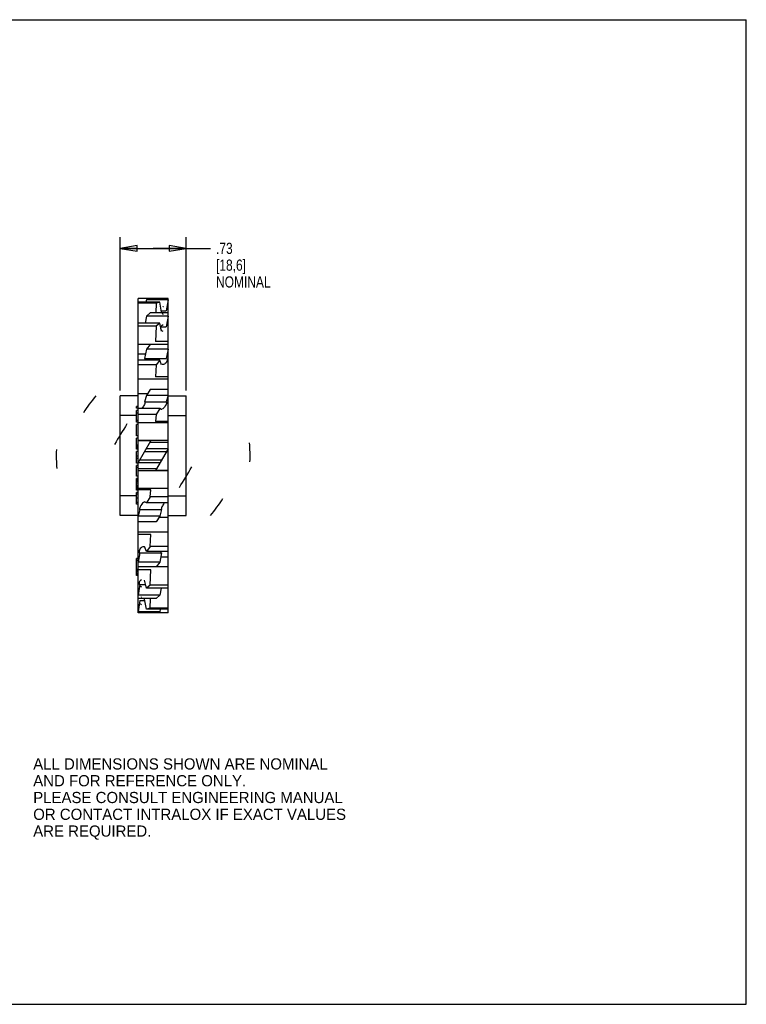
# Model space of a CAD drawing. Header units: inches. Extents: x 0 to 17, y 0 to 11.
# Tile 2 of 2: x 8.9 to 17, y 0 to 11. Entities that reach past the tile are written whole.
import ezdxf

# ---------------------------------------------------------------- set-up
doc = ezdxf.new("R2010")
doc.units = ezdxf.units.IN
doc.header["$LTSCALE"] = 0.935
doc.header["$MEASUREMENT"] = 0
doc.layers.get('0').update_dxf_attribs({"linetype": 'CONTINUOUS'})
doc.styles.get("Standard").update_dxf_attribs({"font": 'txt', "width": 0.8})
doc.styles.add('TEXTSTYLE_2', font='bluprnt.ttf')
doc.dimstyles.new('DIMSTYLE_1', dxfattribs={"dimtxt": 0.125, "dimasz": 0.1875, "dimexe": 0.18, "dimexo": 0.0625, "dimgap": 0.09, "dimtad": 0, "dimtih": 1, "dimtoh": 1, "dimzin": 4, "dimdsep": 46, "dimtxsty": 'STANDARD', "dimblk": 'CLOSED', "dimblk1": 'CLOSED', "dimblk2": 'CLOSED', "dimcen": 0.09, "dimadec": 0, "dimazin": 0, "dimtp": 0.01, "dimtm": 0.01, "dimtfac": 1, "dimtofl": 0, "dimtmove": 0, "dimatfit": 3, "dimldrblk": 'CLOSED', "dimfxl": 1, "dimtolj": 1, "dimtzin": 4, "dimarcsym": 0})

# ---------------------------------------------------------------- blocks, each defined once
blk = doc.blocks.new('_CLOSED')
at = {"color": 0, "linetype": 'BYBLOCK'}
for p, q in [((0, 0), (-1, 0.167)), ((-1, 0.167), (-1, -0.167)), ((-1, -0.167), (0, 0)), ((-1, 0), (0, 0))]:
    blk.add_line(p, q, dxfattribs=at)
blk = doc.blocks.new('*D2')
at = {"color": 3, "linetype": 'CONTINUOUS'}
for p, q in [((10.011, 6.859), (10.011, 8.57)), ((10.745, 6.859), (10.745, 8.57)), ((10.011, 8.445), (10.378, 8.445)), ((10.745, 8.445), (10.378, 8.445)), ((10.378, 8.445), (11.018, 8.445))]:
    blk.add_line(p, q, dxfattribs=at)
at = {"color": 3, "linetype": 'CONTINUOUS', "xscale": 0.1875, "yscale": 0.1875, "zscale": 0.1875, "rotation": 180}
blk.add_blockref('_CLOSED', (10.011, 8.445), dxfattribs=at)
at = {"color": 3, "linetype": 'CONTINUOUS', "xscale": 0.1875, "yscale": 0.1875, "zscale": 0.1875}
blk.add_blockref('_CLOSED', (10.745, 8.445), dxfattribs=at)
at = {"color": 3, "linetype": 'CONTINUOUS', "insert": (11.08, 8.508), "char_height": 0.125, "width": 0.7, "attachment_point": 1, "line_spacing_factor": 0.9}
blk.add_mtext('.73\\P[18,6]\\PNOMINAL', dxfattribs=at)

msp = doc.modelspace()

# ---------------------------------------------------------------- linework, layer by layer
at = {"color": 7, "linetype": 'CONTINUOUS'}
for p, q in [((0, 11), (17, 11)), ((17, 0), (17, 11)), ((10.212, 4.374), (10.212, 7.884)), ((10.544, 7.884), (10.212, 7.884)), ((10.454, 7.845), (10.212, 7.845)), ((10.413, 7.833), (10.212, 7.833)), ((10.302, 7.872), (10.298, 7.845)), ((10.343, 7.884), (10.302, 7.872)), ((10.544, 7.872), (10.302, 7.872)), ((10.413, 7.833), (10.408, 7.724)), ((10.454, 7.845), (10.413, 7.833)), ((10.473, 7.731), (10.454, 7.845)), ((10.544, 7.872), (10.525, 7.747)), ((10.544, 4.374), (10.544, 7.884)), ((10.343, 7.724), (10.302, 7.689)), ((10.544, 7.724), (10.343, 7.724)), ((10.47, 7.747), (10.525, 7.747)), ((10.454, 7.611), (10.212, 7.611)), ((10.302, 7.689), (10.29, 7.611)), ((10.544, 7.689), (10.302, 7.689)), ((10.454, 7.611), (10.413, 7.576)), ((10.473, 7.522), (10.454, 7.611)), ((10.544, 7.689), (10.525, 7.567)), ((10.413, 7.576), (10.212, 7.576)), ((10.413, 7.576), (10.404, 7.403)), ((10.463, 7.567), (10.525, 7.567)), ((10.544, 7.372), (10.212, 7.372)), ((10.343, 7.372), (10.302, 7.318)), ((10.544, 7.403), (10.404, 7.403)), ((10.292, 7.263), (10.212, 7.263)), ((10.302, 7.318), (10.283, 7.215)), ((10.544, 7.318), (10.302, 7.318)), ((10.544, 7.318), (10.525, 7.215)), ((10.454, 7.198), (10.212, 7.198)), ((10.283, 7.215), (10.525, 7.215)), ((10.454, 7.198), (10.413, 7.144)), ((10.473, 7.145), (10.454, 7.198)), ((10.413, 7.144), (10.212, 7.144)), ((10.413, 7.144), (10.404, 7.01)), ((10.544, 6.985), (10.212, 6.985)), ((10.544, 7.01), (10.404, 7.01)), ((10.313, 6.82), (10.212, 6.82)), ((10.343, 6.869), (10.302, 6.803)), ((10.544, 6.869), (10.343, 6.869)), ((10.011, 5.462), (10.011, 6.797)), ((10.212, 6.797), (10.011, 6.797)), ((10.302, 6.803), (10.283, 6.731)), ((10.283, 6.731), (10.525, 6.731)), ((10.544, 6.803), (10.302, 6.803)), ((10.544, 6.803), (10.525, 6.731)), ((10.544, 6.797), (10.745, 6.797)), ((10.745, 5.462), (10.745, 6.797)), ((10.192, 6.66), (10.192, 6.679)), ((10.212, 6.679), (10.192, 6.679)), ((10.212, 6.66), (10.192, 6.66)), ((10.192, 6.503), (10.192, 6.633)), ((10.212, 6.633), (10.192, 6.633)), ((10.212, 6.604), (10.192, 6.604)), ((10.454, 6.657), (10.212, 6.657)), ((10.454, 6.657), (10.413, 6.59)), ((10.473, 6.646), (10.454, 6.657)), ((10.474, 6.645), (10.473, 6.646)), ((10.192, 6.577), (10.011, 6.577)), ((10.212, 6.522), (10.192, 6.522)), ((10.212, 6.503), (10.192, 6.503)), ((10.413, 6.59), (10.212, 6.59)), ((10.544, 6.495), (10.212, 6.495)), ((10.413, 6.59), (10.404, 6.51)), ((10.544, 6.51), (10.404, 6.51)), ((10.544, 6.577), (10.745, 6.577)), ((10.192, 6.352), (10.192, 6.477)), ((10.212, 6.477), (10.192, 6.477)), ((10.212, 6.352), (10.192, 6.352)), ((10.192, 6.202), (10.192, 6.326)), ((10.212, 6.326), (10.192, 6.326)), ((10.544, 6.297), (10.212, 6.297)), ((10.212, 6.051), (10.352, 6.294)), ((10.352, 6.294), (10.212, 6.294)), ((10.544, 6.278), (10.343, 6.278)), ((10.212, 6.248), (10.192, 6.248)), ((10.212, 6.231), (10.192, 6.231)), ((10.212, 6.218), (10.192, 6.218)), ((10.212, 6.208), (10.192, 6.208)), ((10.212, 6.205), (10.192, 6.205)), ((10.212, 6.202), (10.192, 6.202)), ((10.192, 6.045), (10.192, 6.176)), ((10.212, 6.176), (10.192, 6.176)), ((10.283, 6.175), (10.525, 6.175)), ((10.544, 6.207), (10.302, 6.207)), ((10.544, 6.207), (10.404, 5.964)), ((10.212, 6.123), (10.192, 6.123)), ((10.212, 6.097), (10.192, 6.097)), ((10.454, 6.051), (10.212, 6.051)), ((10.231, 6.084), (10.473, 6.084)), ((10.212, 6.045), (10.192, 6.045)), ((10.192, 5.901), (10.192, 6.019)), ((10.212, 6.019), (10.192, 6.019)), ((10.212, 5.999), (10.192, 5.999)), ((10.413, 5.981), (10.212, 5.981)), ((10.544, 5.961), (10.212, 5.961)), ((10.544, 5.964), (10.404, 5.964)), ((10.212, 5.901), (10.192, 5.901)), ((10.212, 5.875), (10.192, 5.875)), ((10.192, 5.744), (10.192, 5.875)), ((10.212, 5.872), (10.192, 5.872)), ((10.212, 5.865), (10.192, 5.865)), ((10.212, 5.852), (10.192, 5.852)), ((10.212, 5.839), (10.192, 5.839)), ((10.212, 5.823), (10.192, 5.823)), ((10.212, 5.796), (10.192, 5.796)), ((10.212, 5.78), (10.192, 5.78)), ((10.212, 5.767), (10.192, 5.767)), ((10.212, 5.754), (10.192, 5.754)), ((10.212, 5.747), (10.192, 5.747)), ((10.212, 5.744), (10.192, 5.744)), ((10.544, 5.763), (10.212, 5.763)), ((10.352, 5.749), (10.212, 5.749)), ((10.343, 5.668), (10.352, 5.749)), ((10.192, 5.682), (10.011, 5.682)), ((10.212, 5.718), (10.192, 5.718)), ((10.192, 5.587), (10.192, 5.718)), ((10.212, 5.698), (10.192, 5.698)), ((10.212, 5.653), (10.192, 5.653)), ((10.283, 5.613), (10.283, 5.613)), ((10.302, 5.602), (10.283, 5.613)), ((10.343, 5.668), (10.302, 5.602)), ((10.544, 5.668), (10.343, 5.668)), ((10.544, 5.682), (10.745, 5.682)), ((10.212, 5.607), (10.192, 5.607)), ((10.212, 5.587), (10.192, 5.587)), ((10.231, 5.528), (10.212, 5.455)), ((10.231, 5.528), (10.473, 5.528)), ((10.544, 5.602), (10.302, 5.602)), ((10.473, 5.528), (10.454, 5.455)), ((10.212, 5.462), (10.011, 5.462)), ((10.454, 5.455), (10.212, 5.455)), ((10.454, 5.455), (10.413, 5.389)), ((10.544, 5.438), (10.444, 5.438)), ((10.544, 5.462), (10.745, 5.462)), ((10.413, 5.389), (10.212, 5.389)), ((10.544, 5.273), (10.212, 5.273)), ((10.352, 5.249), (10.212, 5.249)), ((10.343, 5.114), (10.352, 5.249)), ((10.302, 5.06), (10.283, 5.114)), ((10.343, 5.114), (10.302, 5.06)), ((10.544, 5.06), (10.302, 5.06)), ((10.544, 5.114), (10.343, 5.114)), ((10.212, 4.979), (10.192, 4.979)), ((10.192, 4.789), (10.192, 4.979)), ((10.212, 4.959), (10.192, 4.959)), ((10.231, 5.044), (10.212, 4.941)), ((10.231, 5.044), (10.473, 5.044)), ((10.473, 5.044), (10.454, 4.941)), ((10.544, 4.996), (10.464, 4.996)), ((10.212, 4.858), (10.192, 4.858)), ((10.212, 4.842), (10.192, 4.842)), ((10.454, 4.941), (10.212, 4.941)), ((10.544, 4.887), (10.212, 4.887)), ((10.352, 4.855), (10.212, 4.855)), ((10.343, 4.683), (10.352, 4.855)), ((10.454, 4.941), (10.413, 4.887)), ((10.212, 4.834), (10.192, 4.834)), ((10.212, 4.818), (10.192, 4.818)), ((10.212, 4.801), (10.192, 4.801)), ((10.212, 4.793), (10.192, 4.793)), ((10.212, 4.789), (10.192, 4.789)), ((10.302, 4.648), (10.283, 4.737)), ((10.231, 4.691), (10.212, 4.57)), ((10.231, 4.691), (10.293, 4.691)), ((10.343, 4.683), (10.302, 4.648)), ((10.544, 4.648), (10.302, 4.648)), ((10.544, 4.683), (10.343, 4.683)), ((10.466, 4.648), (10.454, 4.57)), ((10.454, 4.57), (10.212, 4.57)), ((10.413, 4.534), (10.212, 4.534)), ((10.231, 4.512), (10.212, 4.386)), ((10.231, 4.512), (10.286, 4.512)), ((10.302, 4.413), (10.283, 4.528)), ((10.343, 4.426), (10.348, 4.534)), ((10.454, 4.57), (10.413, 4.534)), ((10.343, 4.426), (10.302, 4.413)), ((10.544, 4.413), (10.302, 4.413)), ((10.544, 4.426), (10.343, 4.426)), ((10.458, 4.413), (10.454, 4.386)), ((10.454, 4.386), (10.212, 4.386)), ((10.544, 4.374), (10.212, 4.374)), ((10.454, 4.386), (10.413, 4.374)), ((0, 0), (17, 0))]:
    msp.add_line(p, q, dxfattribs=at)
at = {"color": 7, "linetype": 'CONTINUOUS', "extrusion": (0, 0, -1)}
for centre, major_axis, ratio, start_param, end_param in [((10.499, 7.751), (0, 0.0463), 0.6122, -2.879793, -2.366409), ((10.499, 7.751), (0, 0.0463), 0.6122, -0.424885, -0.261799), ((10.499, 7.555), (0, 0.0407), 0.881917, -1.046703, -0.261799), ((10.499, 7.555), (0, 0.0407), 0.881917, -2.879793, -1.046703), ((10.257, 7.188), (0.0271, 0.036), 0.670095, 0.261799, 0.644653), ((10.499, 7.188), (-0.0271, -0.036), 0.670095, -2.879793, -0.697669), ((10.499, 7.188), (-0.0271, -0.036), 0.670095, -0.697669, -0.261799), ((10.257, 6.692), (0.0271, 0.0442), 0.310114, 0.261799, 2.090214), ((10.499, 6.692), (-0.0271, -0.0442), 0.310114, -2.879793, -0.348348)]:
    msp.add_ellipse(centre, major_axis=major_axis, ratio=ratio, start_param=start_param, end_param=end_param, dxfattribs=at)
at = {"color": 7, "linetype": 'CONTINUOUS'}
for centre, major_axis, ratio, start_param, end_param in [((10.499, 6.129), (0.909, 1.207), 0.670095, 1.521252, 1.675811), ((10.499, 6.129), (0.909, 1.48), 0.310114, 1.521252, 1.675811), ((10.257, 6.129), (0, 1.364), 0.881917, -1.62034, -1.465781), ((10.499, 6.129), (0, 1.364), 0.881917, 1.521252, 1.675811), ((10.257, 6.129), (0.909, 1.48), 0.310114, -1.62034, -1.465781), ((10.257, 5.566), (0.0271, 0.0442), 0.310114, 0.348348, 2.879793), ((10.257, 6.129), (0.909, 1.207), 0.670095, -1.62034, -1.465781), ((10.499, 5.566), (-0.0271, -0.0442), 0.310114, -2.090214, -0.261799), ((10.257, 5.071), (0.0271, 0.036), 0.670095, 0.697669, 2.879793), ((10.257, 5.071), (0.0271, 0.036), 0.670095, 0.261799, 0.697669), ((10.499, 5.071), (-0.0271, -0.036), 0.670095, -0.644653, -0.261799), ((10.257, 4.703), (0, 0.0407), 0.881917, 0.261799, 1.046703), ((10.257, 4.703), (0, 0.0407), 0.881917, 1.046703, 2.879793), ((10.257, 4.508), (0, 0.0463), 0.6122, 0.261799, 0.424885), ((10.257, 4.508), (0, 0.0463), 0.6122, 2.366409, 2.879793)]:
    msp.add_ellipse(centre, major_axis=major_axis, ratio=ratio, start_param=start_param, end_param=end_param, dxfattribs=at)

# ---------------------------------------------------------------- texts
at = {"color": 3, "linetype": 'CONTINUOUS', "insert": (9.039, 2.748), "char_height": 0.125, "width": 3.60569, "attachment_point": 1, "line_spacing_factor": 0.9, "style": 'TEXTSTYLE_2'}
msp.add_mtext('ALL DIMENSIONS SHOWN ARE NOMINAL\\PAND FOR REFERENCE ONLY.\\PPLEASE CONSULT ENGINEERING MANUAL\\POR CONTACT INTRALOX IF EXACT VALUES\\PARE REQUIRED.\\P ', dxfattribs=at)

# ---------------------------------------------------------------- dimensions: what is measured, and where the dimension line sits
at = {"color": 3, "linetype": 'CONTINUOUS'}
dim = msp.add_linear_dim(base=(10.745, 8.445), p1=(10.011, 6.859), p2=(10.745, 6.859), text='<>\\PNOMINAL', dimstyle='DIMSTYLE_1', dxfattribs=at)
dim.commit()
dim.dimension.update_dxf_attribs({"geometry": '*D2', "text_midpoint": (11.43, 8.258), "dimtype": 160})

doc.saveas('drawing.dxf')
